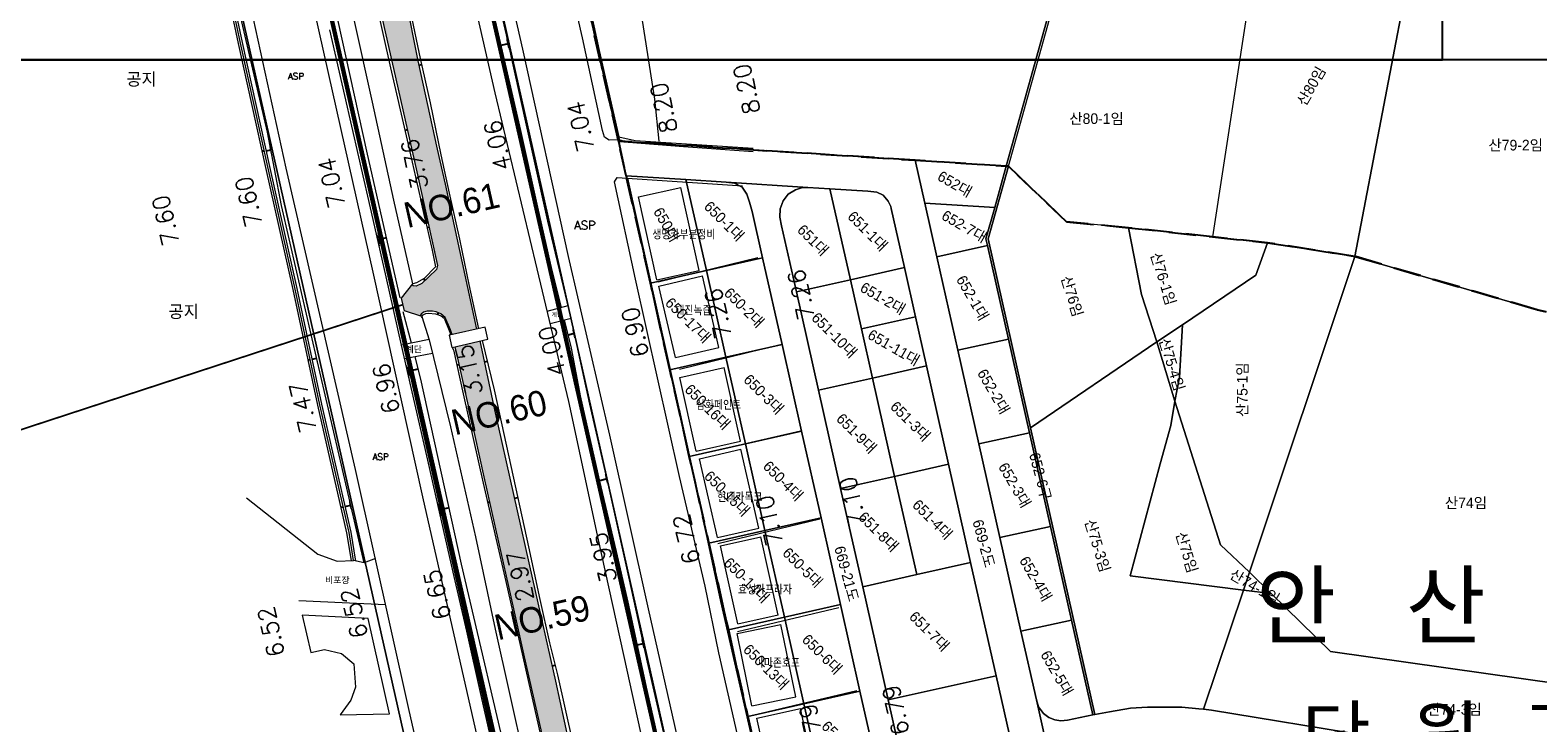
# Model space of a CAD drawing. Header units: metres. Extents: x 183400 to 184400, y 422200 to 427800.
# Tile 112 of 221: x 183668 to 184022, y 425244 to 425407. Entities that reach past the tile are written whole.
import ezdxf
from ezdxf.enums import TextEntityAlignment as Align

# ---------------------------------------------------------------- set-up
doc = ezdxf.new("R2010")
doc.units = ezdxf.units.M
doc.linetypes.add('DASHED2', pattern=[9.525, 6.35, -3.175])
for name, color, linetype in [('NR', 7, 'Continuous'), ('num', 7, 'Continuous'), ('구조물명칭_작업', 5, 'Continuous'), ('도면리-t', 252, 'Continuous'), ('동별경계', 3, 'DASHED2'), ('보축구간', 10, 'DASHED2'), ('일람표', 7, 'Continuous'), ('하천', 140, 'Continuous'), ('횡단타점', 11, 'Continuous')]:
    doc.layers.add(name, color=color, linetype=linetype)
for name, color, linetype, lineweight in [('지번', 252, 'Continuous', 5), ('지적', 252, 'Continuous', 5), ('현황도', 7, 'Continuous', 5)]:
    doc.layers.add(name, color=color, linetype=linetype, lineweight=lineweight)
doc.styles.add('GHS', font='ROMANS', dxfattribs={"bigfont": 'GHS'})
doc.styles.add('gwang', font='romans.shx', dxfattribs={"bigfont": ' WHGTXT.SHX'})
doc.styles.get("Standard").update_dxf_attribs({"font": 'romans.shx', "bigfont": 'ghs.shx'})
doc.styles.add('UPM', font='Gulim.ttf')
doc.styles.add('돋움', font='Dotum.ttf')

msp = doc.modelspace()

# ---------------------------------------------------------------- hatches: boundary and pattern name
at = {"layer": '하천'}
h = msp.add_hatch(dxfattribs=at)
h.set_pattern_fill('MUDST', color=256, scale=0.25, style=0)
edge = h.paths.add_edge_path()
edge.add_line((183743.17, 425486.82), (183740.47, 425500.12))
edge.add_line((183740.47, 425500.12), (183735.9, 425512.94))
edge.add_line((183735.9, 425512.94), (183728.59, 425513.41))
edge.add_line((183728.59, 425513.41), (183731.06, 425507.01))
edge.add_line((183731.06, 425507.01), (183730.98, 425504.95))
edge.add_line((183730.98, 425504.95), (183729.58, 425502.57))
edge.add_line((183729.58, 425502.57), (183721.65, 425499.59))
edge.add_line((183721.65, 425499.59), (183720.75, 425500.36))
edge.add_line((183720.75, 425500.36), (183720.48, 425500.93))
edge.add_line((183720.48, 425500.93), (183720.35, 425501.21))
edge.add_line((183720.35, 425501.21), (183718.22, 425500.62))
edge.add_line((183718.22, 425500.62), (183719.05, 425496.36))
edge.add_line((183719.05, 425496.36), (183722.34, 425494.19))
edge.add_line((183722.34, 425494.19), (183723.68, 425494.41))
edge.add_line((183723.68, 425494.41), (183724.75, 425494.34))
edge.add_line((183724.75, 425494.34), (183727.25, 425493.37))
edge.add_line((183727.25, 425493.37), (183729.52, 425492.65))
edge.add_line((183729.52, 425492.65), (183730.7, 425491.94))
edge.add_line((183730.7, 425491.94), (183731.89, 425490.75))
edge.add_line((183731.89, 425490.75), (183732.44, 425489.34))
edge.add_line((183732.44, 425489.34), (183733.61, 425484.15))
edge.add_line((183733.61, 425484.15), (183736.32, 425472.64))
edge.add_line((183736.32, 425472.64), (183738.84, 425461.85))
edge.add_line((183738.84, 425461.85), (183740.57, 425454.08))
edge.add_line((183740.57, 425454.08), (183743.39, 425455.41))
edge.add_spline(control_points=[(183743.39, 425455.41), (183743.12, 425456.4), (183742.46, 425458.8), (183741.72, 425462.1), (183740.35, 425464.66), (183740.29, 425466.38), (183739.93, 425468.07), (183741.19, 425469.6), (183742.48, 425470.88), (183743.49, 425471.5), (183744.45, 425471.75), (183745.83, 425471.6), (183747.49, 425469.93), (183749.31, 425467.24), (183750.42, 425463.84), (183751.28, 425461.08), (183751.45, 425459.63), (183751.49, 425459.24)], knot_values=[0, 0, 0, 0, 3.081954, 7.455146, 10.147836, 11.553323, 12.61321, 15.158765, 16.796206, 18.204248, 18.625444, 19.75372, 22.178245, 25.293382, 29.559422, 32.776594, 33.951668, 33.951668, 33.951668, 33.951668], degree=3, periodic=0)
edge.add_line((183751.49, 425459.24), (183752.73, 425459.82))
edge.add_line((183752.73, 425459.82), (183751.36, 425464.67))
edge.add_line((183751.36, 425464.67), (183748.05, 425474.26))
edge.add_line((183748.05, 425474.26), (183743.17, 425486.82))
edge = h.paths.add_edge_path()
edge.add_line((183755.48, 425431.75), (183755.91, 425445.65))
edge.add_line((183755.91, 425445.65), (183755.65, 425449.5))
edge.add_line((183755.65, 425449.5), (183753.01, 425458.85))
edge.add_line((183753.01, 425458.85), (183751.74, 425458.25))
edge.add_spline(control_points=[(183751.74, 425458.25), (183752.02, 425457.11), (183752.68, 425454.42), (183753.69, 425450.76), (183754.52, 425447.66), (183754.59, 425444.88), (183753.98, 425441.89), (183753.22, 425438.2), (183752.78, 425434.89), (183752.19, 425432.63), (183752.3, 425431.35), (183752.08, 425430.89), (183751.99, 425430.7)], knot_values=[0, 0, 0, 0, 3.502495, 8.299439, 11.435373, 13.056652, 16.600164, 20.526205, 24.393323, 26.592315, 27.516751, 28.122043, 28.122043, 28.122043, 28.122043], degree=3, periodic=0)
edge.add_spline(control_points=[(183751.99, 425430.7), (183751.47, 425431.18), (183749.95, 425432.57), (183750.77, 425436.09), (183747.28, 425438.47), (183746.76, 425444), (183744.93, 425449.05), (183744.08, 425453.02), (183743.69, 425454.31), (183743.66, 425454.43)], knot_values=[0, 0, 0, 0, 2.04596, 5.914667, 8.780375, 13.431813, 21.545335, 25.179203, 25.56495, 25.56495, 25.56495, 25.56495], degree=3, periodic=0)
edge.add_line((183743.66, 425454.43), (183740.81, 425453.09))
edge.add_line((183740.81, 425453.09), (183741.31, 425451.02))
edge.add_line((183741.31, 425451.02), (183742.71, 425444.93))
edge.add_line((183742.71, 425444.93), (183744.6, 425436.92))
edge.add_line((183744.6, 425436.92), (183747.57, 425424.25))
edge.add_line((183747.57, 425424.25), (183751.01, 425409.39))
edge.add_line((183751.01, 425409.39), (183753.56, 425397.99))
edge.add_line((183753.56, 425397.99), (183759.05, 425373.69))
edge.add_line((183759.05, 425373.69), (183763.9, 425351.66))
edge.add_line((183763.9, 425351.66), (183763.67, 425350.69))
edge.add_line((183763.67, 425350.69), (183760.23, 425347.4))
edge.add_line((183760.23, 425347.4), (183758.87, 425346.82))
edge.add_line((183758.87, 425346.82), (183758.19, 425346.92))
edge.add_line((183758.19, 425346.92), (183757.9, 425347.12))
edge.add_line((183757.9, 425347.12), (183755.46, 425343.96))
edge.add_line((183755.46, 425343.96), (183756.13, 425340.99))
edge.add_line((183756.13, 425340.99), (183759.83, 425339.8))
edge.add_line((183759.83, 425339.8), (183760.1, 425340.22))
edge.add_line((183760.1, 425340.22), (183760.58, 425340.73))
edge.add_line((183760.58, 425340.73), (183761.46, 425340.94))
edge.add_line((183761.46, 425340.94), (183762.72, 425340.95))
edge.add_line((183762.72, 425340.95), (183763.55, 425340.76))
edge.add_line((183763.55, 425340.76), (183764.66, 425340.34))
edge.add_line((183764.66, 425340.34), (183765.74, 425339.46))
edge.add_line((183765.74, 425339.46), (183766.93, 425336.54))
edge.add_line((183766.93, 425336.54), (183767.35, 425335.4))
edge.add_line((183767.35, 425335.4), (183773.13, 425336.7))
edge.add_line((183773.13, 425336.7), (183765.79, 425370.76))
edge.add_line((183765.79, 425370.76), (183763.94, 425379.05))
edge.add_line((183763.94, 425379.05), (183759.33, 425399.77))
edge.add_line((183759.33, 425399.77), (183756.43, 425414.47))
edge.add_line((183756.43, 425414.47), (183755.58, 425421.28))
edge.add_line((183755.58, 425421.28), (183755.48, 425431.75))
h = msp.add_hatch(dxfattribs=at)
h.set_pattern_fill('MUDST', color=256, scale=0.25, style=0)
h.paths.add_polyline_path([(183800.53, 425212.34), (183796.77, 425230.42), (183791.68, 425253.9), (183786.28, 425277.93), (183777.34, 425317.73), (183773.96, 425333.92), (183768.06, 425332.53), (183768.65, 425329.86), (183771.66, 425316.52), (183774.87, 425302), (183778.33, 425286.57), (183781.18, 425273.75), (183784.36, 425259.67), (183787.69, 425244.87), (183791.26, 425229.25), (183794.08, 425216.86), (183797.17, 425203.93), (183800.55, 425189.49), (183803.97, 425173.69), (183806.13, 425164.09), (183808.19, 425154.86), (183809.57, 425148.74), (183810.2, 425145.95), (183814.81, 425146.94), (183810.63, 425167.09), (183809.03, 425175.78), (183806.36, 425186.9)])

# ---------------------------------------------------------------- linework, layer by layer
at = {"layer": 'NR'}
for p, q in [((183778.84, 425403.52), (183780.55, 425403.9)), ((183759.55, 425398.77), (183760.2, 425398.91)), ((183756.83, 425383.54), (183756.27, 425383.41)), ((183723.21, 425378.6), (183722.72, 425378.5)), ((183723.71, 425378.65), (183724.75, 425378.85)), ((183761.93, 425360.62), (183761.45, 425360.51)), ((183751.94, 425358.16), (183749.87, 425357.69)), ((183760.97, 425348.1), (183760.68, 425348.59)), ((183764.04, 425340.57), (183763.89, 425340.16)), ((183794.61, 425335.4), (183796.06, 425335.72)), ((183734.01, 425329.49), (183733.52, 425329.38)), ((183734.49, 425329.63), (183735.54, 425329.88)), ((183759.36, 425327.28), (183756.85, 425326.71)), ((183768.99, 425328.31), (183768.46, 425328.19)), ((183774.99, 425329), (183775.66, 425329.16)), ((183802.02, 425301.14), (183803.75, 425301.54)), ((183741.76, 425294.83), (183741.27, 425294.72)), ((183742.24, 425294.98), (183743.55, 425295.28)), ((183766.62, 425294.67), (183764.3, 425294.15)), ((183776.22, 425296), (183775.69, 425295.87)), ((183782.01, 425296.94), (183782.82, 425297.11)), ((183782.43, 425268.23), (183782.03, 425268.14)), ((183810.84, 425262.46), (183812.3, 425262.78)), ((183790.92, 425257.55), (183791.56, 425257.71))]:
    msp.add_line(p, q, dxfattribs=at)
for points in [[(183780.12, 425405.35), (183780.78, 425402.42), (183780.02, 425405.32), (183780.67, 425402.39)], [(183780.12, 425404.88), (183780.58, 425402.83), (183780.02, 425404.86), (183780.47, 425402.81)], [(183780.13, 425405.81), (183780.98, 425402), (183780.03, 425405.78), (183780.87, 425401.98)], [(183760.01, 425399.76), (183760.39, 425398.07), (183759.96, 425399.75), (183760.35, 425398.06)], [(183760.01, 425399.55), (183760.3, 425398.25), (183759.96, 425399.54), (183760.26, 425398.24)], [(183760, 425399.35), (183760.21, 425398.44), (183759.96, 425399.34), (183760.17, 425398.43)], [(183756.43, 425382.68), (183756.1, 425384.14), (183756.47, 425382.69), (183756.14, 425384.15)], [(183756.43, 425382.86), (183756.18, 425383.98), (183756.47, 425382.87), (183756.22, 425383.99)], [(183756.43, 425383.04), (183756.26, 425383.82), (183756.47, 425383.05), (183756.29, 425383.83)], [(183724.48, 425379.88), (183724.88, 425377.8), (183724.41, 425379.87), (183724.81, 425377.78)], [(183724.49, 425380.21), (183725.01, 425377.5), (183724.42, 425380.19), (183724.94, 425377.48)], [(183722.86, 425377.86), (183722.58, 425379.13), (183722.9, 425377.87), (183722.62, 425379.14)], [(183722.86, 425378.02), (183722.65, 425378.99), (183722.9, 425378.02), (183722.68, 425379)], [(183722.87, 425378.17), (183722.72, 425378.85), (183722.9, 425378.18), (183722.75, 425378.86)], [(183724.47, 425379.55), (183724.75, 425378.1), (183724.39, 425379.54), (183724.68, 425378.08)], [(183750.3, 425355.79), (183749.43, 425359.59), (183750.4, 425355.81), (183749.53, 425359.61)], [(183750.3, 425356.25), (183749.63, 425359.17), (183750.4, 425356.27), (183749.74, 425359.2)], [(183750.3, 425356.71), (183749.84, 425358.76), (183750.41, 425356.73), (183749.94, 425358.78)], [(183761.59, 425359.89), (183761.3, 425361.14), (183761.62, 425359.89), (183761.34, 425361.15)], [(183761.59, 425360.04), (183761.37, 425361.01), (183761.62, 425360.05), (183761.4, 425361.01)], [(183761.59, 425360.19), (183761.44, 425360.87), (183761.62, 425360.2), (183761.47, 425360.88)], [(183760.05, 425348.22), (183761.32, 425348.96), (183760.07, 425348.19), (183761.34, 425348.93)], [(183760.22, 425348.27), (183761.19, 425348.84), (183760.24, 425348.24), (183761.21, 425348.81)], [(183760.38, 425348.33), (183761.07, 425348.72), (183760.4, 425348.29), (183761.09, 425348.69)], [(183764.43, 425339.97), (183763.36, 425340.36), (183764.44, 425340), (183763.37, 425340.39)], [(183764.31, 425340.04), (183763.49, 425340.34), (183764.32, 425340.07), (183763.51, 425340.37)], [(183764.2, 425340.12), (183763.63, 425340.33), (183764.21, 425340.15), (183763.64, 425340.35)], [(183795.65, 425337.15), (183796.28, 425334.24), (183795.54, 425337.13), (183796.18, 425334.22)], [(183795.65, 425337.61), (183796.47, 425333.82), (183795.55, 425337.59), (183796.37, 425333.8)], [(183795.64, 425336.69), (183796.08, 425334.65), (183795.54, 425336.67), (183795.98, 425334.63)], [(183733.65, 425328.75), (183733.38, 425330.02), (183733.69, 425328.75), (183733.41, 425330.03)], [(183735.23, 425331.25), (183735.86, 425328.5), (183735.15, 425331.23), (183735.79, 425328.48)], [(183735.23, 425330.92), (183735.71, 425328.8), (183735.15, 425330.9), (183735.64, 425328.78)], [(183735.22, 425330.58), (183735.57, 425329.1), (183735.15, 425330.56), (183735.49, 425329.08)], [(183775.45, 425330.03), (183775.87, 425328.29), (183775.4, 425330.02), (183775.82, 425328.27)], [(183733.66, 425328.9), (183733.45, 425329.88), (183733.69, 425328.91), (183733.48, 425329.89)], [(183733.66, 425329.06), (183733.51, 425329.74), (183733.69, 425329.06), (183733.55, 425329.75)], [(183757.28, 425324.81), (183756.41, 425328.61), (183757.38, 425324.83), (183756.52, 425328.63)], [(183757.28, 425325.27), (183756.62, 425328.19), (183757.38, 425325.29), (183756.72, 425328.22)], [(183757.28, 425325.73), (183756.82, 425327.78), (183757.39, 425325.75), (183756.92, 425327.8)], [(183768.61, 425327.49), (183768.3, 425328.89), (183768.65, 425327.5), (183768.33, 425328.9)], [(183768.62, 425327.66), (183768.37, 425328.74), (183768.65, 425327.67), (183768.41, 425328.75)], [(183768.62, 425327.83), (183768.45, 425328.59), (183768.65, 425327.84), (183768.48, 425328.59)], [(183775.45, 425329.82), (183775.77, 425328.48), (183775.4, 425329.81), (183775.72, 425328.46)], [(183775.45, 425329.6), (183775.68, 425328.67), (183775.4, 425329.59), (183775.63, 425328.65)], [(183803.3, 425303.44), (183804.19, 425299.64), (183803.2, 425303.42), (183804.08, 425299.62)], [(183803.3, 425302.98), (183803.98, 425300.06), (183803.2, 425302.95), (183803.88, 425300.03)], [(183803.3, 425302.52), (183803.78, 425300.47), (183803.2, 425302.49), (183803.68, 425300.45)], [(183782.59, 425298.16), (183783.04, 425296.07), (183782.53, 425298.15), (183782.99, 425296.05)], [(183741.41, 425294.09), (183741.12, 425295.36), (183741.45, 425294.1), (183741.16, 425295.36)], [(183741.41, 425294.24), (183741.19, 425295.22), (183741.45, 425294.25), (183741.23, 425295.22)], [(183741.42, 425294.4), (183741.26, 425295.08), (183741.45, 425294.4), (183741.29, 425295.09)], [(183743.15, 425296.98), (183743.94, 425293.58), (183743.06, 425296.96), (183743.85, 425293.56)], [(183743.15, 425296.57), (183743.76, 425293.95), (183743.06, 425296.55), (183743.66, 425293.93)], [(183743.15, 425296.15), (183743.57, 425294.32), (183743.06, 425296.13), (183743.48, 425294.3)], [(183764.73, 425292.25), (183763.87, 425296.05), (183764.83, 425292.27), (183763.98, 425296.08)], [(183764.73, 425292.71), (183764.07, 425295.64), (183764.83, 425292.73), (183764.18, 425295.66)], [(183764.74, 425293.17), (183764.27, 425295.22), (183764.84, 425293.2), (183764.38, 425295.24)], [(183775.85, 425295.18), (183775.53, 425296.56), (183775.88, 425295.19), (183775.57, 425296.57)], [(183775.85, 425295.35), (183775.6, 425296.41), (183775.88, 425295.36), (183775.64, 425296.42)], [(183775.85, 425295.52), (183775.68, 425296.26), (183775.88, 425295.53), (183775.71, 425296.27)], [(183782.59, 425297.91), (183782.93, 425296.3), (183782.53, 425297.89), (183782.88, 425296.28)], [(183782.58, 425297.65), (183782.82, 425296.53), (183782.53, 425297.64), (183782.77, 425296.51)], [(183782.15, 425267.63), (183781.92, 425268.66), (183782.18, 425267.63), (183781.94, 425268.67)], [(183782.15, 425267.75), (183781.97, 425268.55), (183782.18, 425267.76), (183782, 425268.55)], [(183782.15, 425267.88), (183782.02, 425268.43), (183782.18, 425267.88), (183782.05, 425268.44)], [(183811.88, 425263.76), (183812.32, 425261.71), (183811.77, 425263.74), (183812.22, 425261.68)], [(183811.88, 425264.22), (183812.52, 425261.29), (183811.78, 425264.2), (183812.42, 425261.27)], [(183811.89, 425264.68), (183812.72, 425260.87), (183811.79, 425264.66), (183812.62, 425260.85)], [(183791.35, 425258.54), (183791.76, 425256.88), (183791.31, 425258.52), (183791.72, 425256.87)], [(183791.36, 425258.33), (183791.67, 425257.06), (183791.31, 425258.32), (183791.63, 425257.05)], [(183791.36, 425258.13), (183791.58, 425257.24), (183791.31, 425258.12), (183791.53, 425257.23)]]:
    msp.add_solid(points, dxfattribs=at)
at = {"layer": '구조물명칭_작업', "ltscale": 20, "const_width": 0.4}
msp.add_lwpolyline([(183633.39, 425302.36), (183755.8, 425342.47)], dxfattribs=at)
at = {"layer": '동별경계', "linetype": 'DASHED2'}
for points in [[(183637.74, 425828.02), (183633.87, 425769.14), (183628.16, 425682.2), (183627.93, 425673.3), (183628.43, 425664.41), (183629.64, 425655.6), (183631.56, 425646.91), (183634.18, 425638.4), (183637.48, 425630.14), (183672.45, 425551.83), (183688.18, 425516.08), (183710.65, 425514.61), (183755.24, 425511.7), (183777.3, 425510.26), (183779.08, 425500.16), (183779.37, 425497.04), (183780.78, 425492.26), (183782.87, 425485.22), (183784.5, 425478.3), (183806.4, 425380.93)], [(183806.4, 425380.93), (183784.5, 425478.3)], [(183806.4, 425380.93), (183876.12, 425376.42), (183897.53, 425375.04), (183898.04, 425375), (183911.7, 425361.96), (183926.27, 425360.55), (183946.03, 425358.41), (183958.88, 425357.02), (183979.43, 425353.81), (184022.31, 425341.27), (184024.38, 425340.77)], [(183806.4, 425380.93), (183808.23, 425372.79), (183813.91, 425347.51), (183818.49, 425327.14), (183823.07, 425306.76), (183827.66, 425286.38), (183832.24, 425265.99), (183836.82, 425245.61), (183841.4, 425225.23), (183845.99, 425204.85), (183850.57, 425184.47), (183852.33, 425176.66), (183856.99, 425155.96), (183861.64, 425135.24), (183866.3, 425114.52), (183870.94, 425093.9), (183875.71, 425072.7), (183892.24, 424999.18), (183900.8, 424961.13), (183917.41, 424887.26), (183919.17, 424879.46), (183936.2, 424803.72), (183948.24, 424750.2), (183955.82, 424716.49)], [(184024.38, 425340.77), (184022.31, 425341.27), (183979.43, 425353.81), (183958.88, 425357.02), (183946.03, 425358.41), (183926.27, 425360.55), (183911.7, 425361.96), (183898.04, 425375), (183897.53, 425375.04), (183876.12, 425376.42), (183806.4, 425380.93)], [(183955.82, 424716.49), (183948.24, 424750.2), (183936.2, 424803.72), (183919.17, 424879.46), (183917.41, 424887.26), (183900.8, 424961.13), (183892.24, 424999.18), (183875.71, 425072.7), (183870.94, 425093.9), (183866.3, 425114.52), (183861.64, 425135.24), (183856.99, 425155.96), (183852.33, 425176.66), (183850.57, 425184.47), (183845.99, 425204.85), (183841.4, 425225.23), (183836.82, 425245.61), (183832.24, 425265.99), (183827.66, 425286.38), (183823.07, 425306.76), (183818.49, 425327.14), (183813.91, 425347.51), (183808.23, 425372.79), (183806.4, 425380.93)]]:
    msp.add_lwpolyline(points, dxfattribs=at)
at = {"layer": '보축구간', "const_width": 1}
for points in [[(183915.96, 424503.15, -0.033909), (183914.01, 424539.63), (183914.94, 424603.51, 0.059353), (183909.28, 424657.71), (183721.47, 425487.26, 0.008796), (183719.96, 425493.42, 0.008796)], [(183952.58, 424512.18, -0.029024), (183951.41, 424539.09), (183951.47, 424543.14), (183952.29, 424600.05, 0.059353), (183945.41, 424665.93), (183757.54, 425495.77)]]:
    msp.add_lwpolyline(points, format="xyb", dxfattribs=at)
at = {"layer": '일람표'}
for points in [[(183400, 425400), (184000, 425400), (184000, 425800), (183400, 425800)], [(183500, 425000), (184100, 425000), (184100, 425400), (183500, 425400)]]:
    msp.add_lwpolyline(points, close=True, dxfattribs=at)
at = {"layer": '지적', "linetype": 'Continuous'}
for points in [[(183688.18, 425516.08), (183690.78, 425510.16), (183694.14, 425501.16), (183698.4, 425488.99), (183702.27, 425476.68), (183704.22, 425469.66), (183705.69, 425465.26), (183706.68, 425460.84), (183888.59, 424652.13)], [(183908.11, 424656.51), (183726.2, 425465.22), (183724.28, 425473.3), (183722.5, 425479.53), (183720.56, 425485.76), (183710.65, 425514.61), (183688.18, 425516.08)], [(183710.65, 425514.61), (183720.56, 425485.76), (183722.5, 425479.53), (183724.28, 425473.3), (183726.2, 425465.22), (183908.11, 424656.51)], [(183947.44, 424662.61), (183764.99, 425473.91), (183762.42, 425482.6), (183755.24, 425511.7), (183710.65, 425514.61)], [(183755.24, 425511.7), (183762.42, 425482.6), (183764.99, 425473.91), (183947.44, 424662.61)], [(183788.61, 425509.52), (183786.46, 425509.3), (183783.61, 425508.02), (183781.27, 425505.95), (183779.73, 425503.21), (183779.08, 425500.16), (183779.37, 425497.04), (183780.78, 425492.26), (183782.87, 425485.22), (183784.5, 425478.3), (183806.4, 425380.93), (183876.12, 425376.42), (183897.53, 425375.04), (183913.12, 425431.08), (183933.8, 425441.61), (183935.05, 425460.83), (183935.89, 425473.8), (183936.74, 425486.78), (183937.58, 425499.76), (183788.61, 425509.52)], [(183900.8, 424961.13), (183892.24, 424999.18), (183875.71, 425072.7), (183870.94, 425093.9), (183866.3, 425114.52), (183861.64, 425135.24), (183856.99, 425155.96), (183852.33, 425176.66), (183850.57, 425184.47), (183845.99, 425204.85), (183841.4, 425225.23), (183836.82, 425245.61), (183832.24, 425265.99), (183827.66, 425286.38), (183823.07, 425306.76), (183818.49, 425327.14), (183813.91, 425347.51), (183808.23, 425372.79), (183806.4, 425380.93), (183784.5, 425478.3)], [(183888.59, 424652.13), (183706.68, 425460.84), (183705.69, 425465.26), (183704.22, 425469.66), (183645.82, 425473.66)], [(183996.76, 425473.67), (183959.71, 425454.81), (183933.8, 425441.61), (183913.12, 425431.08), (183897.53, 425375.04), (183898.04, 425375), (183913.6, 425430.74), (183994.4, 425471.88), (183997.26, 425473.33), (183996.76, 425473.67)], [(184000, 425437.05), (183993.38, 425436.61), (183993.31, 425434.19), (183993.05, 425425.05), (183979.43, 425353.81), (184022.31, 425341.27), (184024.38, 425340.77)], [(183993.31, 425434.19), (183953.88, 425410.02), (183946.03, 425358.41), (183958.88, 425357.02), (183979.43, 425353.81), (183993.05, 425425.05), (183993.31, 425434.19)], [(183806.4, 425380.93), (183808.23, 425372.79), (183822.28, 425371.88), (183831.74, 425371.27), (183850.94, 425370.03), (183856.1, 425369.7), (183864.98, 425369.12), (183867.1, 425368.89), (183868.58, 425368.18), (183869.82, 425366.77), (183870.38, 425365.56), (183870.47, 425365.08), (183873.6, 425351.17), (183876.2, 425339.61), (183878.79, 425328.06), (183883.98, 425304.94), (183889.17, 425281.83), (183895.15, 425255.2), (183906.96, 425202.64)], [(183908.66, 425231.55), (183904.63, 425249.5), (183901, 425265.66), (183896.06, 425287.68), (183891.11, 425309.7), (183886.16, 425331.72), (183881.21, 425353.74), (183878.38, 425366.35), (183876.12, 425376.42), (183806.4, 425380.93)], [(183876.12, 425376.42), (183878.38, 425366.35), (183894.82, 425365.29), (183897.53, 425375.04), (183876.12, 425376.42)], [(183808.23, 425372.79), (183813.91, 425347.51), (183827.09, 425350.49), (183822.28, 425371.88), (183808.23, 425372.79)], [(183897.53, 425375.04), (183894.82, 425365.29), (183892.77, 425357.94), (183893.12, 425356.39), (183898.06, 425334.37), (183903, 425312.35), (183907.95, 425290.32), (183912.89, 425268.28), (183917.9, 425245.96), (183918.38, 425246.05), (183903.25, 425313.47), (183893.27, 425357.93), (183898.04, 425375), (183897.53, 425375.04)], [(183898.04, 425375), (183893.27, 425357.93), (183903.25, 425313.47), (183932.95, 425333.72), (183929.35, 425344.81), (183926.27, 425360.55), (183911.7, 425361.96), (183898.04, 425375)], [(183822.28, 425371.88), (183827.09, 425350.49), (183840.27, 425353.46), (183837.82, 425364.4), (183837.2, 425366.55), (183836.56, 425368.41), (183835.47, 425370.1), (183833.7, 425371), (183831.74, 425371.27), (183822.28, 425371.88)], [(183831.74, 425371.27), (183833.7, 425371), (183835.47, 425370.1), (183836.56, 425368.41), (183837.2, 425366.55), (183837.82, 425364.4), (183840.27, 425353.46), (183844.85, 425333.08), (183849.43, 425312.7), (183854.01, 425292.32), (183858.59, 425271.94), (183863.16, 425251.56), (183867.74, 425231.17)], [(183881.49, 425197.37), (183869.79, 425249.48), (183863.81, 425276.1), (183858.61, 425299.21), (183853.42, 425322.33), (183848.23, 425345.44), (183844.73, 425361.03), (183844.33, 425363.03), (183844.44, 425365), (183845.1, 425366.88), (183846.3, 425368.45), (183848.01, 425369.48), (183849.44, 425369.96), (183850.94, 425370.03), (183831.74, 425371.27)], [(183850.94, 425370.03), (183849.44, 425369.96), (183848.01, 425369.48), (183846.3, 425368.45), (183845.1, 425366.88), (183844.44, 425365), (183844.33, 425363.03), (183844.73, 425361.03), (183848.23, 425345.44), (183860.91, 425348.3), (183856.1, 425369.7), (183850.94, 425370.03)], [(183856.1, 425369.7), (183860.91, 425348.3), (183873.6, 425351.17), (183870.47, 425365.08), (183870.38, 425365.56), (183869.82, 425366.77), (183868.58, 425368.18), (183867.1, 425368.89), (183864.98, 425369.12), (183856.1, 425369.7)], [(183878.38, 425366.35), (183881.21, 425353.74), (183893.12, 425356.39), (183892.77, 425357.94), (183894.82, 425365.29), (183878.38, 425366.35)], [(183926.27, 425360.55), (183929.35, 425344.81), (183932.95, 425333.72), (183938.92, 425337.73), (183956.2, 425349.38), (183958.88, 425357.02), (183946.03, 425358.41), (183926.27, 425360.55)], [(183893.12, 425356.39), (183881.21, 425353.74), (183886.16, 425331.72), (183898.06, 425334.37), (183893.12, 425356.39)], [(183958.88, 425357.02), (183956.2, 425349.38), (183938.92, 425337.73), (183938.23, 425325.39), (183937.18, 425319.74), (183947.88, 425285.95), (183954.67, 425279.53), (183979.43, 425353.81), (183958.88, 425357.02)], [(183840.27, 425353.46), (183827.09, 425350.49), (183831.67, 425330.11), (183844.85, 425333.08), (183840.27, 425353.46)], [(183979.43, 425353.81), (183954.67, 425279.53), (183959.81, 425274.5), (183973.72, 425260.91), (184054.98, 425249.34), (184048.15, 425309.79)], [(184024.38, 425340.77), (184022.31, 425341.27), (183979.43, 425353.81)], [(183827.09, 425350.49), (183813.91, 425347.51), (183818.49, 425327.14), (183831.67, 425330.11), (183827.09, 425350.49)], [(183860.91, 425348.3), (183848.23, 425345.44), (183853.42, 425322.33), (183866.1, 425325.19), (183863.5, 425336.75), (183860.91, 425348.3)], [(183873.6, 425351.17), (183860.91, 425348.3), (183863.5, 425336.75), (183876.2, 425339.61), (183873.6, 425351.17)], [(183876.2, 425339.61), (183863.5, 425336.75), (183866.1, 425325.19), (183878.79, 425328.06), (183876.2, 425339.61)], [(183938.92, 425337.73), (183932.95, 425333.72), (183937.18, 425319.74), (183938.23, 425325.39), (183938.92, 425337.73)], [(183898.06, 425334.37), (183886.16, 425331.72), (183891.11, 425309.7), (183903, 425312.35), (183898.06, 425334.37)], [(183932.95, 425333.72), (183903.25, 425313.47), (183918.38, 425246.05), (183921.76, 425246.72), (183926.72, 425247.53), (183930.73, 425247.76), (183934.76, 425247.8), (183938.77, 425247.76), (183942.78, 425247.44), (183943.89, 425247.3), (183953.26, 425275.32), (183926.64, 425278.66), (183933.68, 425305.02), (183936.17, 425314.03), (183937.18, 425319.74), (183932.95, 425333.72)], [(183831.67, 425330.11), (183818.49, 425327.14), (183823.07, 425306.76), (183836.25, 425309.73), (183831.67, 425330.11)], [(183844.85, 425333.08), (183831.67, 425330.11), (183836.25, 425309.73), (183849.43, 425312.7), (183844.85, 425333.08)], [(183878.79, 425328.06), (183866.1, 425325.19), (183871.3, 425302.07), (183883.98, 425304.94), (183878.79, 425328.06)], [(183866.1, 425325.19), (183853.42, 425322.33), (183858.61, 425299.21), (183871.3, 425302.07), (183866.1, 425325.19)], [(183937.18, 425319.74), (183936.17, 425314.03), (183933.68, 425305.02), (183926.64, 425278.66), (183953.26, 425275.32), (183954.67, 425279.53), (183947.88, 425285.95), (183937.18, 425319.74)], [(183849.43, 425312.7), (183836.25, 425309.73), (183840.83, 425289.35), (183854.01, 425292.32), (183849.43, 425312.7)], [(183903, 425312.35), (183891.11, 425309.7), (183896.06, 425287.68), (183907.95, 425290.32), (183903, 425312.35)], [(183836.25, 425309.73), (183823.07, 425306.76), (183827.66, 425286.38), (183840.83, 425289.35), (183836.25, 425309.73)], [(183871.3, 425302.07), (183858.61, 425299.21), (183863.81, 425276.1), (183876.49, 425278.96), (183871.3, 425302.07)], [(183883.98, 425304.94), (183871.3, 425302.07), (183876.49, 425278.96), (183889.17, 425281.83), (183883.98, 425304.94)], [(183854.01, 425292.32), (183840.83, 425289.35), (183845.42, 425268.97), (183858.59, 425271.94), (183854.01, 425292.32)], [(183840.83, 425289.35), (183827.66, 425286.38), (183832.24, 425265.99), (183845.42, 425268.97), (183840.83, 425289.35)], [(183907.95, 425290.32), (183896.06, 425287.68), (183901, 425265.66), (183912.89, 425268.28), (183907.95, 425290.32)], [(183889.17, 425281.83), (183876.49, 425278.96), (183863.81, 425276.1), (183869.79, 425249.48), (183895.15, 425255.2), (183889.17, 425281.83)], [(183954.67, 425279.53), (183953.26, 425275.32), (183959.81, 425274.5), (183954.67, 425279.53)], [(183953.26, 425275.32), (183943.89, 425247.3), (183945.78, 425247.06), (184057.39, 425228.78), (184054.98, 425249.34), (183973.72, 425260.91), (183959.81, 425274.5), (183953.26, 425275.32)], [(183858.59, 425271.94), (183845.42, 425268.97), (183850, 425248.59), (183863.16, 425251.56), (183858.59, 425271.94)], [(183845.42, 425268.97), (183832.24, 425265.99), (183836.82, 425245.61), (183850, 425248.59), (183845.42, 425268.97)], [(183912.89, 425268.28), (183901, 425265.66), (183904.63, 425249.5), (183905.14, 425247.89), (183906.31, 425246.28), (183907.54, 425245.4), (183908.92, 425244.8), (183910.38, 425244.6), (183911.89, 425244.77), (183917.9, 425245.96), (183912.89, 425268.28)], [(183895.15, 425255.2), (183869.79, 425249.48), (183881.49, 425197.37), (183882, 425196.02), (183882.9, 425194.75), (183884.04, 425193.85), (183885.43, 425193.14), (183886.82, 425192.9), (183888.4, 425193.01), (183902.13, 425196.11), (183903.54, 425196.51), (183904.85, 425197.28), (183905.85, 425198.33), (183906.6, 425199.69), (183906.97, 425201.14), (183906.96, 425202.64), (183895.15, 425255.2)], [(183850, 425248.59), (183836.82, 425245.61), (183841.4, 425225.23), (183854.58, 425228.2), (183850, 425248.59)], [(183863.16, 425251.56), (183850, 425248.59), (183854.58, 425228.2), (183867.74, 425231.17), (183863.16, 425251.56)], [(184100, 425221.8), (184057.39, 425228.78), (183945.78, 425247.06), (183943.89, 425247.3), (183942.78, 425247.44), (183938.77, 425247.76), (183934.76, 425247.8), (183930.73, 425247.76), (183926.72, 425247.53), (183921.76, 425246.72), (183918.38, 425246.05), (183917.9, 425245.96), (183911.89, 425244.77), (183910.38, 425244.6), (183908.92, 425244.8), (183907.54, 425245.4), (183906.31, 425246.28), (183905.14, 425247.89), (183904.63, 425249.5)], [(183904.63, 425249.5), (183908.66, 425231.55), (183908.46, 425233.04), (183908.6, 425234.53), (183909.18, 425235.93), (183910.04, 425237.15), (183911.26, 425238.11), (183912.56, 425238.68), (183920.93, 425240.43), (183922.39, 425240.73), (183926.34, 425241.38), (183930.35, 425241.7), (183935.37, 425241.78), (183939.06, 425241.65), (183940.37, 425241.6), (183946.33, 425240.89), (183952.66, 425239.85), (183965.8, 425237.7), (183978.87, 425235.56), (183985.98, 425234.39), (184003.7, 425231.48), (184010.44, 425230.37), (184023.04, 425228.3)]]:
    msp.add_lwpolyline(points, dxfattribs=at)
at = {"layer": '현황도'}
for p, q in [((183728.32, 425374.54), (183717.66, 425423.66)), ((183723.95, 425383.02), (183716.55, 425414.99)), ((183727.27, 425365.78), (183723.95, 425383.02)), ((183744.64, 425303.66), (183728.32, 425374.54)), ((183811.09, 425367.79), (183821.05, 425370.01)), ((183825.4, 425350.5), (183821.05, 425370.01)), ((183734.49, 425334.44), (183727.27, 425365.78)), ((183815.44, 425348.28), (183811.09, 425367.79)), ((183815.78, 425347.85), (183839.13, 425353.56)), ((183815.44, 425348.28), (183825.4, 425350.5)), ((183815.9, 425346.84), (183826.13, 425349.21)), ((183830.02, 425332.41), (183826.13, 425349.21)), ((183819.79, 425330.04), (183815.9, 425346.84)), ((183789.66, 425340.96), (183794.59, 425342.23)), ((183760.25, 425339.66), (183760.16, 425339.37)), ((183775.07, 425337.13), (183766.71, 425335.26)), ((183775.72, 425334.33), (183775.07, 425337.13)), ((183790.36, 425338.04), (183795.28, 425339.31)), ((183746.68, 425281.72), (183734.49, 425334.44)), ((183767.38, 425332.37), (183766.71, 425335.26)), ((183767.38, 425332.37), (183775.72, 425334.33)), ((183819.79, 425330.04), (183830.02, 425332.41)), ((183820.8, 425327.31), (183844.42, 425333.07)), ((183820.84, 425325.34), (183831.28, 425327.66)), ((183835.11, 425310.35), (183831.28, 425327.66)), ((183824.67, 425308.04), (183820.84, 425325.34)), ((183824.99, 425307.24), (183849.16, 425312.75)), ((183824.67, 425308.04), (183835.11, 425310.35)), ((183825.46, 425306.22), (183835.21, 425308.45)), ((183829.69, 425287.7), (183825.46, 425306.22)), ((183839.44, 425289.92), (183835.21, 425308.45)), ((183757.28, 425247.01), (183744.64, 425303.66)), ((183829.78, 425286.31), (183853.74, 425292.06)), ((183829.69, 425287.7), (183839.44, 425289.92)), ((183830.4, 425285.73), (183839.87, 425287.82)), ((183843.92, 425269.47), (183839.87, 425287.82)), ((183834.45, 425267.38), (183830.4, 425285.73)), ((183746.68, 425281.72), (183744.19, 425282.28)), ((183749.3, 425282.77), (183746.68, 425281.72)), ((183834.39, 425265.58), (183858.17, 425271.26)), ((183834.3, 425265.1), (183844.58, 425267.22)), ((183834.45, 425267.38), (183843.92, 425269.48)), ((183848.07, 425250.19), (183844.58, 425267.22)), ((183837.79, 425248.08), (183834.29, 425265.11)), ((183837.79, 425248.08), (183848.07, 425250.19)), ((183838.64, 425246.06), (183862.43, 425251.69)), ((183771, 425186.34), (183757.28, 425247.01)), ((183838.95, 425245.21), (183849.2, 425247.47)), ((183843.06, 425226.59), (183838.95, 425245.21)), ((183853.31, 425228.85), (183849.2, 425247.47))]:
    msp.add_line(p, q, dxfattribs=at)
for points in [[(183875.1, 424983.27), (183876.71, 424984.88), (183877.22, 424987.23), (183876.9, 424990.57), (183871.94, 425011.54), (183865.47, 425040.53), (183857.74, 425075.07), (183851.6, 425101.3), (183845.63, 425128.46), (183839.24, 425157.21), (183832.01, 425189.06), (183825.12, 425218.82), (183820.25, 425241.02), (183813.44, 425270.95), (183804.37, 425311.8), (183794.65, 425353.79), (183783.94, 425402.54), (183773.08, 425450.28), (183764.85, 425484.04), (183757.87, 425512.47), (183756.22, 425513.93), (183753.61, 425514.71), (183752.25, 425514.77)], [(183874.09, 424987.86), (183867.29, 424992.67), (183863.15, 425011.79), (183856.28, 425043), (183850.46, 425069.43), (183843.59, 425100.33), (183835.22, 425136.31), (183829.09, 425164.1), (183822.52, 425193.82), (183814.76, 425227.86), (183808.48, 425256.53), (183801.76, 425287.15), (183794.74, 425319.7), (183787.28, 425350.9), (183777.42, 425392.25), (183770.99, 425420.5), (183765.02, 425446.64), (183757.55, 425477.84), (183749.02, 425512.09)], [(183793.01, 425341.82), (183790.86, 425350.48), (183787.48, 425365.39), (183783.48, 425383.43), (183777.75, 425408.21), (183772.97, 425428.78), (183768.57, 425447.22), (183764.41, 425466.44), (183760.17, 425484.49), (183755.23, 425503.78), (183752.73, 425511.86)], [(183818.03, 425237.35), (183817.05, 425241.68), (183813.26, 425258.39), (183808.89, 425278.44), (183804.19, 425299.64), (183799.68, 425319.04), (183795.31, 425339.22), (183789.82, 425362.12), (183784.99, 425383.99), (183780.33, 425404.91), (183775.12, 425427.57), (183768.27, 425457.62), (183762.51, 425481.93), (183755.47, 425509.55), (183754.86, 425511.12), (183753.58, 425511.8)], [(183755.14, 425344.03), (183747.47, 425377.84), (183737.46, 425423.46), (183728.47, 425463.87), (183725.62, 425473.86), (183720.95, 425489.73), (183718.78, 425496.18)], [(183758.09, 425347.37), (183753.68, 425367.03), (183748.61, 425390.11), (183744.15, 425410.21), (183740.12, 425428.81), (183734.95, 425453.16), (183731.55, 425467.25), (183728.79, 425477.59), (183728.54, 425478.43)], [(183773.13, 425336.7), (183765.79, 425370.76), (183763.94, 425379.05), (183759.33, 425399.77), (183756.43, 425414.47), (183755.58, 425421.28), (183755.48, 425431.75), (183755.91, 425445.65), (183755.65, 425449.5), (183753.01, 425458.85)], [(183773.64, 425336.81), (183771.38, 425347.23), (183769.12, 425357.83), (183766.72, 425368.67), (183764.79, 425377.66), (183762.25, 425389.92), (183759.88, 425400.33), (183757.63, 425411.17), (183756.72, 425416.23), (183756.51, 425423.36), (183756.26, 425431.69), (183756.47, 425440.15), (183756.72, 425447.65), (183754.94, 425455.4), (183753.91, 425459.27)], [(183875.1, 424983.27), (183874.8, 424982.96), (183872.86, 424981.79), (183839.56, 424974.52), (183837.11, 424974.37), (183834.37, 424975.45), (183832.91, 424977.26), (183827.75, 424999.34), (183822.9, 425020.9), (183817.45, 425044.45), (183809.12, 425081.85), (183800.33, 425120.63), (183792.06, 425157.81), (183784.43, 425191.94), (183772.87, 425242.39), (183760.49, 425297.29), (183748.77, 425350.11), (183737.34, 425401.14), (183726.08, 425451.74)], [(183740.44, 425452.91), (183741.14, 425449.84), (183742.25, 425445.05), (183743.63, 425439.03), (183746.39, 425426.84), (183749.39, 425413.57), (183752.89, 425398.16), (183756.79, 425381.14), (183762.64, 425355.24), (183763.4, 425351.36), (183760.78, 425348.65), (183758.95, 425347.59), (183758.09, 425347.37)], [(183740.81, 425453.09), (183741.31, 425451.02), (183742.71, 425444.93), (183744.6, 425436.92), (183747.57, 425424.25), (183751.01, 425409.39), (183753.56, 425397.99), (183759.05, 425373.69), (183763.9, 425351.66), (183763.67, 425350.69), (183760.23, 425347.4), (183758.87, 425346.82), (183758.19, 425346.92), (183757.9, 425347.12)], [(183743.69, 425282.26), (183742.62, 425288.77), (183735.78, 425318.81), (183729.95, 425346.03), (183723.55, 425374.75), (183717.14, 425403.88), (183711.4, 425430.91), (183709.12, 425441.21), (183703.91, 425442.18), (183670.99, 425444.95)], [(183718.99, 425296.99), (183735.79, 425283.76), (183740.36, 425282.15), (183744.19, 425282.28), (183743.12, 425288.86), (183736.27, 425318.92), (183730.44, 425346.14), (183724.03, 425374.86), (183717.63, 425403.98), (183711.89, 425431.02), (183709.53, 425441.65), (183703.98, 425442.68), (183671.03, 425445.45)], [(183744.72, 425282.16), (183743.61, 425288.96), (183736.76, 425319.03), (183730.92, 425346.24), (183724.52, 425374.97), (183718.12, 425404.09), (183712.37, 425431.13), (183709.95, 425442.08), (183704.05, 425443.18), (183671.07, 425445.95)], [(183806.41, 425444.85), (183814.9, 425390.76), (183815.94, 425380.93)], [(183838.1, 425378.41), (183821.74, 425379.6), (183811.76, 425380.39), (183808.74, 425380.61), (183806.59, 425381.25), (183804.2, 425381.11), (183803.13, 425381.85), (183802.65, 425383.39), (183798, 425405.25), (183793.22, 425426.11), (183790.97, 425435.87), (183793.91, 425438.7), (183798.4, 425418.65), (183801.88, 425402.24), (183806.49, 425381.93), (183806.59, 425381.25)], [(183777.68, 425235.04), (183774.35, 425249.84), (183770.82, 425265.67), (183767.58, 425279.53), (183764.01, 425295.46), (183761.65, 425305.85), (183757.69, 425323), (183755.43, 425332.96), (183751.85, 425348.98), (183748.77, 425362.5), (183745.39, 425377.25), (183742.1, 425391.66), (183738.62, 425407.09)], [(183806.49, 425381.93), (183810.32, 425381.09), (183838.09, 425379.28)], [(183874.59, 425189.81), (183850.57, 425184.29), (183848.22, 425184.69), (183847.2, 425185.74), (183841.73, 425210.12), (183836.61, 425231.63), (183830.02, 425260.6), (183826.77, 425276.24), (183820.79, 425302.08), (183815.62, 425325.21), (183810.45, 425348.42), (183805.48, 425371.34), (183806.08, 425372.35), (183835.56, 425370.43)], [(183850.57, 425184.29), (183844.49, 425210.91), (183837.71, 425241.06), (183830.49, 425272.61), (183822.85, 425308.25), (183808.63, 425372.18)], [(183760.25, 425339.66), (183756.13, 425340.99), (183755.46, 425343.96), (183758.09, 425347.37)], [(183757.82, 425333.44), (183755.87, 425340.75)], [(183767.35, 425335.4), (183766.93, 425336.54), (183765.74, 425339.46), (183764.66, 425340.34), (183763.55, 425340.76), (183762.72, 425340.95), (183761.46, 425340.94), (183760.58, 425340.73), (183760.1, 425340.22), (183759.83, 425339.8)], [(183760.25, 425339.66), (183760.54, 425340.09), (183761.19, 425340.37), (183761.82, 425340.48), (183763.47, 425340.32), (183764.75, 425339.86), (183765.47, 425339.26), (183766.82, 425336), (183766.9, 425335.52), (183766.71, 425335.26)], [(183760.25, 425339.66), (183761.98, 425334.22), (183766.94, 425313.73), (183772.86, 425287.88), (183777.47, 425266.15), (183787.72, 425220.01), (183792.85, 425196.86), (183800.11, 425166.54), (183810.12, 425122.28), (183822.14, 425066.17), (183832.15, 425021.17), (183839.43, 424985.43), (183839.38, 424977.67)], [(183816.3, 425236.93), (183812.67, 425253.96), (183808.67, 425272.49), (183805.92, 425284.42), (183801.29, 425304.27), (183797.6, 425320.59), (183795.4, 425332.2), (183793.73, 425338.91)], [(183761.97, 425334.25), (183755.43, 425332.97)], [(183814.81, 425146.94), (183810.63, 425167.09), (183809.03, 425175.78), (183806.36, 425186.9), (183800.53, 425212.34), (183796.77, 425230.42), (183791.68, 425253.9), (183786.28, 425277.93), (183777.34, 425317.73), (183773.96, 425333.92)], [(183792.14, 425255.37), (183790.28, 425262.89), (183788.03, 425273.09), (183785.33, 425285.47), (183780.76, 425306.64), (183777.28, 425322.43), (183774.48, 425334.04)], [(183762.75, 425331.01), (183756.16, 425329.72)], [(183826.21, 425029.28), (183813.81, 425086.07), (183803.37, 425133.15), (183792.66, 425181.06), (183781.66, 425229.56), (183769.54, 425281.4), (183759.95, 425324.97), (183758.62, 425330.2)], [(183767.38, 425332.37), (183767.63, 425331.85), (183769.97, 425321.48), (183774.64, 425300.45), (183779.95, 425277.36), (183785.77, 425251.62), (183790.83, 425229.16), (183796.5, 425204.58), (183802.25, 425179.11), (183805.58, 425164.14), (183808.86, 425149.05), (183809.35, 425146.67), (183808.98, 425145.69)], [(183810.2, 425145.95), (183809.57, 425148.74), (183808.19, 425154.86), (183806.13, 425164.09), (183803.97, 425173.69), (183800.55, 425189.49), (183797.17, 425203.93), (183794.08, 425216.86), (183791.26, 425229.25), (183787.69, 425244.87), (183784.36, 425259.67), (183781.18, 425273.75), (183778.33, 425286.57), (183774.87, 425302), (183771.66, 425316.52), (183768.65, 425329.86), (183768.06, 425332.53)], [(183751.72, 425271.9), (183731.34, 425272.84)], [(183741.01, 425246.02), (183752.59, 425246.22), (183747.58, 425268.67), (183732.08, 425269.45), (183734.14, 425260.63), (183737.38, 425261.32), (183741.31, 425260.44), (183744.25, 425257.98), (183744.64, 425252.49), (183743.56, 425249.46), (183741.01, 425246.02)], [(183815.61, 425147.11), (183814.48, 425152), (183811.86, 425164.62), (183810.03, 425173.83), (183808.72, 425179.54), (183806.66, 425188.47), (183801.93, 425208.91), (183799.47, 425220.44), (183797.98, 425227.69), (183795.74, 425239.24), (183792.14, 425255.37)]]:
    msp.add_lwpolyline(points, dxfattribs=at)

# ---------------------------------------------------------------- texts
at = {"layer": 'num', "style": '돋움'}
for s, rotation, p in [('NO.61', 12.7623, (183756.82, 425360.45)), ('NO.60', 12.7635, (183767.96, 425311.71)), ('NO.59', 12.6065, (183778.1, 425263.5))]:
    msp.add_text(s, height=6, rotation=rotation, dxfattribs=at).set_placement(p)
at = {"layer": '도면리-t', "style": '돋움'}
for s, height, p in [('안   산   시', 15, (184000.8, 425271.85)), ('단  원  구', 13, (184000.8, 425241.35))]:
    msp.add_text(s, height=height, dxfattribs=at).set_placement(p, align=Align.MIDDLE)
at = {"layer": '지번', "style": 'UPM'}
for s, rotation, p in [('산80임', 60, (183969.17, 425393.88)), ('652대', 330, (183885.48, 425370.85)), ('650대', 300, (183817.74, 425361.29)), ('650-1대', 315, (183831.27, 425362.12)), ('651-1대', 315, (183865, 425359.78)), ('652-7대', 330, (183887.7, 425360.89)), ('651대', 315, (183852.15, 425357.65)), ('산76-1임', 287.0982, (183934.46, 425348.56)), ('651-2대', 330, (183868.57, 425343.96)), ('652-1대', 300, (183889.64, 425344.05)), ('산76임', 287.0982, (183913.03, 425344.46)), ('650-17대', 315, (183822.79, 425338.81)), ('650-2대', 315, (183835.97, 425341.78)), ('651-10대', 315, (183857.16, 425335.31)), ('651-11대', 330, (183871.13, 425332.4)), ('산75-4임', 287.0982, (183936.48, 425328.4)), ('652-2대', 300, (183894.58, 425322.03)), ('산75-1임', 90, (183952.98, 425322.47)), ('650-16대', 315, (183827.37, 425318.44)), ('650-3대', 315, (183840.55, 425321.41)), ('651-3대', 315, (183875.04, 425315.06)), ('651-9대', 315, (183862.36, 425312.2)), ('650-4대', 315, (183845.13, 425301.03)), ('652-3대', 300, (183899.53, 425300.02)), ('652-6구', 285, (183905.57, 425302.03)), ('650-15대', 315, (183831.95, 425298.06)), ('651-4대', 315, (183880.23, 425291.95)), ('651-8대', 315, (183867.55, 425289.08)), ('669-2도', 285, (183892.27, 425286.29)), ('산75-3임', 287.0982, (183919, 425285.77)), ('산75임', 287.0982, (183939.97, 425284.21)), ('650-5대', 315, (183849.71, 425280.65)), ('669-21도', 285, (183860.04, 425279.18)), ('650-14대', 315, (183836.54, 425277.67)), ('652-4대', 300, (183904.47, 425277.99)), ('산74-1임', 330, (183955.95, 425276.18)), ('651-7대', 315, (183879.48, 425265.66)), ('650-13대', 315, (183841.12, 425257.29)), ('650-6대', 315, (183854.29, 425260.27)), ('652-5대', 300, (183909.45, 425255.83)), ('650-7대', 315, (183858.87, 425239.88))]:
    msp.add_text(s, height=2.5, rotation=rotation, dxfattribs=at).set_placement(p, align=Align.MIDDLE_CENTER)
for s, p in [('산80-1임', (183918.76, 425386.21)), ('산79-2임', (184017.24, 425379.98)), ('산74임', (184005.55, 425295.85)), ('산74-3임', (184002.86, 425247.26))]:
    msp.add_text(s, height=2.5, dxfattribs=at).set_placement(p, align=Align.MIDDLE_CENTER)
at = {"layer": '현황도'}
for s, height, p in [('공지', 3.358, (183690.8, 425393.7)), ('ASP', 1.5, (183728.75, 425395.44)), ('공지', 3.358, (183700.71, 425339.05)), ('계단', 1.5, (183756.39, 425331.06)), ('ASP', 1.5, (183748.64, 425305.92)), ('비포장', 1.5, (183737.48, 425276.76))]:
    msp.add_text(s, height=height, dxfattribs=at).set_placement(p)
at = {"layer": '현황도', "style": 'GHS'}
for s, height, p in [('ASP', 2, (183796.03, 425360.15)), ('생명카부분정비', 2, (183814.38, 425357.84)), ('계단', 1, (183790.68, 425339.52)), ('대진녹즙', 2, (183819.8, 425339.98)), ('삼화페인트', 2, (183824.65, 425317.76)), ('현대카독크', 2, (183829.65, 425296.05)), ('효성카프라자', 2, (183834.5, 425274.33)), ('아마존호프', 2, (183838.49, 425257.09))]:
    msp.add_text(s, height=height, dxfattribs=at).set_placement(p)
at = {"layer": '횡단타점', "color": 171, "style": 'gwang'}
for s, rotation, p in [('8.20', 102.7623, (183838.49, 425393.61)), ('8.20', 102.7623, (183818.99, 425389.19)), ('7.04', 102.7623, (183799.48, 425384.78)), ('4.06', 102.7623, (183779.97, 425380.36)), ('3.76', 102.7623, (183760.47, 425375.94)), ('7.04', 102.7623, (183740.96, 425371.52)), ('7.60', 102.7623, (183721.46, 425367.1)), ('7.60', 102.7623, (183701.95, 425362.69)), ('7.26', 102.7635, (183851.29, 425345.25)), ('7.26', 102.7635, (183831.79, 425340.83)), ('6.90', 102.7635, (183812.28, 425336.41)), ('4.00', 102.7635, (183792.78, 425331.99)), ('3.15', 102.7635, (183773.27, 425327.57)), ('6.96', 102.7635, (183753.76, 425323.15)), ('7.47', 102.7635, (183734.26, 425318.74)), ('7.10', 102.6065, (183863.36, 425296.5)), ('7.10', 102.6065, (183843.84, 425292.13)), ('6.72', 102.6065, (183824.32, 425287.77)), ('3.95', 102.6065, (183804.8, 425283.4)), ('2.97', 102.6065, (183785.29, 425279.04)), ('6.65', 102.6065, (183765.77, 425274.67)), ('6.52', 102.6065, (183746.25, 425270.31)), ('6.52', 102.6065, (183726.73, 425265.94)), ('6.79', 102.6065, (183873.51, 425247.53)), ('6.79', 102.6065, (183853.99, 425243.17))]:
    msp.add_text(s, height=4, rotation=rotation, dxfattribs=at).set_placement(p, align=Align.CENTER)

doc.saveas('drawing.dxf')
